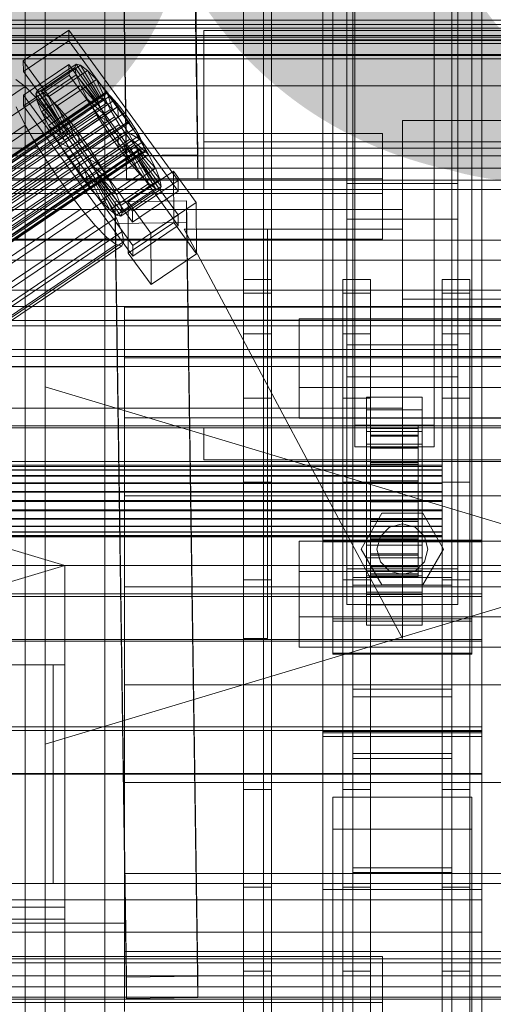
# Model space of a CAD drawing. Header units: millimetres. Extents: x -1970 to 61924, y -58230 to 6847.
# Tile 57 of 256: x 334 to 453, y -35410 to -35163. Entities that reach past the tile are written whole.
import ezdxf

# ---------------------------------------------------------------- set-up
doc = ezdxf.new("R2010")
doc.units = ezdxf.units.MM
for name, color, linetype, lineweight in [('COTAS_O', 1, 'Continuous', 0), ('COTAS_P', 1, 'Continuous', 0), ('frontal_bajante_movil', 7, 'Continuous', 0), ('frontal_briquetadora', 7, 'Continuous', 0), ('frontal_C01', 7, 'Continuous', 0), ('frontal_C02', 7, 'Continuous', 0), ('frontal_C03', 7, 'Continuous', 0), ('frontal_dosificador', 7, 'Continuous', 0), ('frontal_secador', 7, 'Continuous', 0)]:
    doc.layers.add(name, color=color, linetype=linetype, lineweight=lineweight)
doc.dimstyles.new('R19_100', dxfattribs={"dimtxt": 250, "dimasz": 150, "dimexe": 150, "dimexo": 80, "dimgap": 100, "dimtad": 1, "dimtih": 1, "dimtoh": 1, "dimdsep": 46, "dimcen": 0.09, "dimadec": 0, "dimazin": 0, "dimtfac": 1, "dimtdec": 4, "dimtofl": 0, "dimtmove": 0, "dimatfit": 3, "dimfxl": 1, "dimtolj": 1, "dimtzin": 0, "dimarcsym": 0})

# ---------------------------------------------------------------- blocks, each defined once
blk = doc.blocks.new('DIM_R26_43')
at = {"layer": 'COTAS_P'}
for p, q in [((-1750, -34600), (-1600, -34555)), ((2600, -34600), (2450, -34555)), ((-1750, -35500), (-1750, -34600)), ((-1750, -34600), (2600, -34600)), ((-1750, -34600), (-1600, -34645)), ((2600, -34600), (2450, -34645)), ((2600, -35500), (2600, -34600))]:
    blk.add_line(p, q, dxfattribs=at)
blk.add_text('4350 P', height=250, dxfattribs=at).set_placement((425, -34500))
blk = doc.blocks.new('DIM_R26_51')
at = {"layer": 'COTAS_O'}
for p, q in [((-1480, -35300), (-1330, -35255)), ((490, -35300), (340, -35255)), ((-1480, -36000), (-1480, -35300)), ((-1480, -35300), (490, -35300)), ((-1480, -35300), (-1330, -35345)), ((490, -35300), (340, -35345)), ((490, -36000), (490, -35300))]:
    blk.add_line(p, q, dxfattribs=at)
blk.add_text('1970 O', height=250, dxfattribs=at).set_placement((-495, -35200))
blk = doc.blocks.new('DIM_R26_53')
at = {"layer": 'COTAS_O'}
for p, q in [((-1400, -35300), (-1250, -35255)), ((1400, -35300), (1250, -35255)), ((-1400, -36000), (-1400, -35300)), ((-1400, -35300), (1400, -35300)), ((-1400, -35300), (-1250, -35345)), ((1400, -35300), (1250, -35345)), ((1400, -36000), (1400, -35300))]:
    blk.add_line(p, q, dxfattribs=at)
blk.add_text('2800 O', height=250, dxfattribs=at).set_placement((0, -35200))
blk = doc.blocks.new('DIM_R26_54')
at = {"layer": 'COTAS_P'}
for p, q in [((-305, -34680), (395, -34680)), ((395, -34680), (350, -34830)), ((395, -36000), (395, -34680)), ((395, -34680), (440, -34830)), ((395, -36000), (350, -35850)), ((395, -36000), (440, -35850)), ((-305, -36000), (395, -36000))]:
    blk.add_line(p, q, dxfattribs=at)
blk.add_text('1320 P', height=250, rotation=90, dxfattribs=at).set_placement((295, -35340))
blk = doc.blocks.new('DIM_R26_55')
at = {"layer": 'COTAS_P'}
for p, q in [((-305, -35300), (-155, -35255)), ((345, -35300), (195, -35255)), ((-305, -36000), (-305, -35300)), ((-305, -35300), (345, -35300)), ((-305, -35300), (-155, -35345)), ((345, -35300), (195, -35345)), ((345, -36000), (345, -35300))]:
    blk.add_line(p, q, dxfattribs=at)
blk.add_text('650 P', height=250, dxfattribs=at).set_placement((20, -35200))

msp = doc.modelspace()

# ---------------------------------------------------------------- linework, layer by layer
at = {"layer": 'frontal_bajante_movil'}
for p, q in [((-305, -35325), (345, -35325)), ((225, -35325), (345, -35325)), ((342, -35325), (345, -35325)), ((342, -35380), (342, -35325)), ((345, -35380), (345, -35325)), ((-305, -35380), (345, -35380)), ((225, -35380), (345, -35380)), ((342, -35380), (345, -35380)), ((345, -35386), (345, -35380)), ((-305, -35386), (345, -35386)), ((345, -35389), (345, -35386)), ((-305, -35389), (345, -35389))]:
    msp.add_line(p, q, dxfattribs=at)
at = {"layer": 'frontal_briquetadora'}
msp.add_line((340, -35980), (340, -34950), dxfattribs=at)
at = {"layer": 'frontal_C01'}
for p, q in [((390, -35975), (390, -34599.343)), ((397, -35975), (397, -34599.343)), ((417.5, -35304.951), (417.5, -34702.151)), ((442.5, -34702.151), (442.5, -35304.951)), ((417.5, -35331.131), (417.5, -34728.332)), ((442.5, -35331.131), (442.5, -34728.332)), ((410, -35293.967), (410, -34970.428)), ((450, -34970.428), (450, -35293.967)), ((410, -35342.115), (410, -35018.576)), ((410, -35343.06), (410, -35019.521)), ((450, -35342.115), (450, -35018.576)), ((450, -35019.521), (450, -35343.06)), ((412.5, -35313.997), (412.5, -35034.736)), ((447.5, -35034.736), (447.5, -35313.997)), ((412.5, -35322.085), (412.5, -35042.824)), ((447.5, -35322.085), (447.5, -35042.824)), ((410, -35381.578), (410, -35058.04)), ((450, -35381.578), (450, -35058.04)), ((418, -35264.72), (418, -35116.199)), ((438, -35116.199), (438, -35264.72)), ((418, -35121.592), (418, -35270.113)), ((438, -35270.113), (438, -35121.592)), ((416, -35244.457), (416, -35148.266)), ((444, -35148.266), (444, -35244.457)), ((416, -35156.354), (416, -35252.546)), ((444, -35252.546), (444, -35156.354)), ((334.501, -35173.012), (345.969, -35165.276)), ((345.969, -35165.276), (345.981, -35167.972)), ((345.969, -35165.276), (373.501, -35203.13)), ((380, -35193.382), (380, -35165.384)), ((380, -35165.384), (480, -35165.384)), ((380, -35205.382), (380, -35165.384)), ((345.981, -35167.972), (334.513, -35175.708)), ((373.513, -35205.826), (345.981, -35167.972)), ((334.513, -35175.708), (334.501, -35173.012)), ((362.033, -35210.867), (334.501, -35173.012)), ((334.539, -35181.64), (346.008, -35173.904)), ((337.64, -35181.276), (347.47, -35174.645)), ((338.005, -35180.461), (347.835, -35173.83)), ((339.088, -35180.722), (348.918, -35174.091)), ((346.008, -35173.904), (346.02, -35176.6)), ((346.008, -35173.904), (373.539, -35211.758)), ((347.835, -35173.83), (347.47, -35174.645)), ((347.47, -35174.645), (353.205, -35182.531)), ((347.47, -35174.645), (347.847, -35176.481)), ((348.918, -35174.091), (347.835, -35173.83)), ((347.835, -35173.83), (353.378, -35182.145)), ((350.645, -35175.411), (348.918, -35174.091)), ((348.918, -35174.091), (353.892, -35182.269)), ((334.513, -35175.708), (362.045, -35213.563)), ((346.02, -35176.6), (334.551, -35184.336)), ((338.017, -35183.112), (347.847, -35176.481)), ((340.816, -35182.042), (350.645, -35175.411)), ((373.551, -35214.454), (346.02, -35176.6)), ((347.847, -35176.481), (353.384, -35183.401)), ((347.847, -35176.481), (348.941, -35179.214)), ((352.899, -35177.701), (350.645, -35175.411)), ((350.645, -35175.411), (354.71, -35182.894)), ((150.629, -35303.799), (334.938, -35179.464)), ((334.938, -35179.464), (332.629, -35177.699)), ((337.95, -35182.524), (334.938, -35179.464)), ((339.111, -35185.845), (348.941, -35179.214)), ((343.069, -35184.332), (352.899, -35177.701)), ((348.941, -35179.214), (353.902, -35184.695)), ((348.941, -35179.214), (350.678, -35182.656)), ((355.525, -35180.803), (352.899, -35177.701)), ((352.899, -35177.701), (355.777, -35183.979)), ((141.045, -35325.654), (354.844, -35181.426)), ((141.218, -35325.268), (355.017, -35181.04)), ((141.731, -35325.392), (355.53, -35181.164)), ((142.549, -35326.017), (356.348, -35181.789)), ((334.551, -35184.336), (334.539, -35181.64)), ((362.071, -35219.494), (334.539, -35181.64)), ((337.64, -35181.276), (338.005, -35180.461)), ((343.376, -35189.162), (337.64, -35181.276)), ((338.017, -35183.112), (337.64, -35181.276)), ((343.549, -35188.776), (338.005, -35180.461)), ((338.005, -35180.461), (339.088, -35180.722)), ((344.062, -35188.9), (339.088, -35180.722)), ((339.088, -35180.722), (340.816, -35182.042)), ((344.88, -35189.525), (340.816, -35182.042)), ((340.816, -35182.042), (343.069, -35184.332)), ((345.695, -35187.434), (355.525, -35180.803)), ((355.017, -35181.04), (354.844, -35181.426)), ((354.844, -35181.426), (355.022, -35182.296)), ((355.53, -35181.164), (355.017, -35181.04)), ((358.345, -35184.506), (355.525, -35180.803)), ((355.525, -35180.803), (357.021, -35185.448)), ((356.348, -35181.789), (355.53, -35181.164)), ((357.415, -35182.873), (356.348, -35181.789)), ((141.224, -35326.524), (355.022, -35182.296)), ((141.742, -35327.818), (355.541, -35183.59)), ((143.617, -35327.102), (357.415, -35182.873)), ((144.861, -35328.571), (358.659, -35184.343)), ((153.641, -35306.859), (337.95, -35182.524)), ((332.659, -35184.547), (334.981, -35189.149)), ((334.551, -35184.336), (362.083, -35222.19)), ((341.461, -35186.671), (337.95, -35182.524)), ((343.554, -35190.032), (338.017, -35183.112)), ((339.111, -35185.845), (338.017, -35183.112)), ((340.848, -35189.287), (350.678, -35182.656)), ((345.947, -35190.61), (343.069, -35184.332)), ((343.069, -35184.332), (345.695, -35187.434)), ((353.205, -35182.531), (343.376, -35189.162)), ((353.378, -35182.145), (343.549, -35188.776)), ((353.384, -35183.401), (343.554, -35190.032)), ((353.892, -35182.269), (344.062, -35188.9)), ((354.71, -35182.894), (344.88, -35189.525)), ((355.777, -35183.979), (345.947, -35190.61)), ((358.345, -35184.506), (348.515, -35191.137)), ((350.678, -35182.656), (354.725, -35186.326)), ((350.678, -35182.656), (352.938, -35186.573)), ((353.205, -35182.531), (353.378, -35182.145)), ((353.384, -35183.401), (353.205, -35182.531)), ((353.378, -35182.145), (353.892, -35182.269)), ((353.902, -35184.695), (353.384, -35183.401)), ((353.892, -35182.269), (354.71, -35182.894)), ((354.71, -35182.894), (355.777, -35183.979)), ((355.022, -35182.296), (355.541, -35183.59)), ((355.541, -35183.59), (356.363, -35185.221)), ((355.777, -35183.979), (357.021, -35185.448)), ((358.659, -35184.343), (357.415, -35182.873)), ((358.357, -35187.202), (358.345, -35184.506)), ((361.166, -35188.559), (358.345, -35184.506)), ((359.995, -35186.097), (358.659, -35184.343)), ((142.565, -35329.449), (356.363, -35185.221)), ((359.995, -35186.097), (146.196, -35330.325)), ((157.152, -35311.006), (341.461, -35186.671)), ((344.073, -35191.327), (339.111, -35185.845)), ((340.848, -35189.287), (339.111, -35185.845)), ((345.231, -35191.622), (341.461, -35186.671)), ((343.108, -35193.204), (352.938, -35186.573)), ((353.902, -35184.695), (344.073, -35191.327)), ((354.725, -35186.326), (344.895, -35192.957)), ((357.021, -35185.448), (347.191, -35192.079)), ((352.938, -35186.573), (355.796, -35188.181)), ((352.938, -35186.573), (355.569, -35190.699)), ((354.725, -35186.326), (353.902, -35184.695)), ((355.796, -35188.181), (354.725, -35186.326)), ((356.363, -35185.221), (357.434, -35187.076)), ((357.021, -35185.448), (358.357, -35187.202)), ((361.332, -35188.017), (359.995, -35186.097)), ((143.635, -35331.305), (357.434, -35187.076)), ((144.881, -35333.259), (358.68, -35189.031)), ((147.533, -35332.245), (361.332, -35188.017)), ((150.672, -35313.483), (334.981, -35189.149)), ((334.981, -35189.149), (338.003, -35194.386)), ((344.895, -35192.957), (340.848, -35189.287)), ((343.108, -35193.204), (340.848, -35189.287)), ((343.549, -35188.776), (343.376, -35189.162)), ((343.376, -35189.162), (343.554, -35190.032)), ((344.062, -35188.9), (343.549, -35188.776)), ((344.88, -35189.525), (344.062, -35188.9)), ((347.191, -35192.079), (345.695, -35187.434)), ((345.695, -35187.434), (348.515, -35191.137)), ((355.796, -35188.181), (345.966, -35194.813)), ((348.527, -35193.834), (358.357, -35187.202)), ((359.693, -35189.122), (349.863, -35195.753)), ((351.336, -35195.19), (361.166, -35188.559)), ((357.042, -35190.136), (355.796, -35188.181)), ((357.434, -35187.076), (358.68, -35189.031)), ((358.357, -35187.202), (359.693, -35189.122)), ((358.68, -35189.031), (360.017, -35190.95)), ((361.166, -35188.559), (359.693, -35189.122)), ((359.693, -35189.122), (360.939, -35191.076)), ((363.797, -35192.685), (361.166, -35188.559)), ((362.578, -35189.971), (361.332, -35188.017)), ((146.218, -35335.179), (360.017, -35190.95)), ((148.779, -35334.199), (362.578, -35189.971)), ((149.85, -35336.055), (363.648, -35191.827)), ((345.231, -35191.622), (160.922, -35315.957)), ((343.554, -35190.032), (344.073, -35191.327)), ((344.073, -35191.327), (344.895, -35192.957)), ((345.947, -35190.61), (344.88, -35189.525)), ((349.002, -35197.04), (345.231, -35191.622)), ((345.739, -35197.33), (355.569, -35190.699)), ((347.191, -35192.079), (345.947, -35190.61)), ((357.042, -35190.136), (347.212, -35196.767)), ((348.515, -35191.137), (348.527, -35193.834)), ((348.515, -35191.137), (351.336, -35195.19)), ((360.939, -35191.076), (351.109, -35197.707)), ((355.569, -35190.699), (357.042, -35190.136)), ((355.569, -35190.699), (358.39, -35194.752)), ((358.378, -35192.055), (357.042, -35190.136)), ((360.017, -35190.95), (361.352, -35192.705)), ((363.797, -35192.685), (360.939, -35191.076)), ((360.939, -35191.076), (362.01, -35192.932)), ((363.648, -35191.827), (362.578, -35189.971)), ((364.471, -35193.457), (363.648, -35191.827)), ((147.554, -35336.933), (361.352, -35192.705)), ((148.798, -35338.402), (362.596, -35194.174)), ((150.672, -35337.686), (364.471, -35193.457)), ((153.694, -35318.72), (338.003, -35194.386)), ((338.003, -35194.386), (341.52, -35199.901)), ((345.966, -35194.813), (343.108, -35193.204)), ((345.739, -35197.33), (343.108, -35193.204)), ((344.895, -35192.957), (345.966, -35194.813)), ((348.527, -35193.834), (347.191, -35192.079)), ((349.863, -35195.753), (348.527, -35193.834)), ((358.378, -35192.055), (348.548, -35198.687)), ((359.714, -35193.81), (349.884, -35200.441)), ((362.01, -35192.932), (352.18, -35199.563)), ((353.967, -35199.316), (363.797, -35192.685)), ((358.39, -35194.752), (358.378, -35192.055)), ((359.714, -35193.81), (358.378, -35192.055)), ((361.21, -35198.455), (359.714, -35193.81)), ((360.958, -35195.279), (359.714, -35193.81)), ((361.352, -35192.705), (362.596, -35194.174)), ((366.057, -35196.602), (362.01, -35192.932)), ((362.01, -35192.932), (362.833, -35194.562)), ((362.596, -35194.174), (363.664, -35195.258)), ((366.057, -35196.602), (363.797, -35192.685)), ((364.989, -35194.752), (364.471, -35193.457)), ((480, -35193.382), (380, -35193.382)), ((380, -35193.382), (380, -35205.382)), ((149.865, -35339.487), (363.664, -35195.258)), ((150.683, -35340.112), (364.482, -35195.884)), ((151.191, -35338.98), (364.989, -35194.752)), ((151.196, -35340.236), (364.995, -35196.008)), ((151.369, -35339.85), (365.168, -35195.621)), ((347.212, -35196.767), (345.739, -35197.33)), ((345.966, -35194.813), (347.212, -35196.767)), ((347.212, -35196.767), (348.548, -35198.687)), ((348.56, -35201.383), (358.39, -35194.752)), ((349.863, -35195.753), (351.336, -35195.19)), ((351.109, -35197.707), (349.863, -35195.753)), ((360.958, -35195.279), (351.128, -35201.91)), ((351.336, -35195.19), (353.967, -35199.316)), ((362.025, -35196.364), (352.196, -35202.995)), ((362.833, -35194.562), (353.003, -35201.194)), ((363.351, -35195.857), (353.521, -35202.488)), ((363.53, -35196.727), (353.7, -35203.358)), ((356.228, -35203.233), (366.057, -35196.602)), ((358.39, -35194.752), (361.21, -35198.455)), ((363.836, -35201.557), (360.958, -35195.279)), ((362.025, -35196.364), (360.958, -35195.279)), ((366.09, -35203.847), (362.025, -35196.364)), ((362.843, -35196.989), (362.025, -35196.364)), ((367.794, -35200.044), (362.833, -35194.562)), ((362.833, -35194.562), (363.351, -35195.857)), ((368.888, -35202.777), (363.351, -35195.857)), ((363.351, -35195.857), (363.53, -35196.727)), ((363.53, -35196.727), (363.357, -35197.113)), ((369.265, -35204.613), (363.53, -35196.727)), ((363.664, -35195.258), (364.482, -35195.884)), ((364.482, -35195.884), (364.995, -35196.008)), ((365.168, -35195.621), (364.989, -35194.752)), ((364.995, -35196.008), (365.168, -35195.621)), ((367.794, -35200.044), (366.057, -35196.602)), ((164.693, -35321.375), (349.002, -35197.04)), ((348.56, -35201.383), (345.739, -35197.33)), ((348.548, -35198.687), (348.56, -35201.383)), ((348.548, -35198.687), (349.884, -35200.441)), ((352.519, -35202.555), (349.002, -35197.04)), ((352.18, -35199.563), (351.109, -35197.707)), ((351.109, -35197.707), (353.967, -35199.316)), ((351.38, -35205.086), (361.21, -35198.455)), ((362.843, -35196.989), (353.014, -35203.62)), ((363.357, -35197.113), (353.527, -35203.744)), ((353.967, -35199.316), (356.228, -35203.233)), ((361.21, -35198.455), (363.836, -35201.557)), ((367.817, -35205.167), (362.843, -35196.989)), ((363.357, -35197.113), (362.843, -35196.989)), ((368.9, -35205.428), (363.357, -35197.113)), ((157.211, -35324.236), (341.52, -35199.901)), ((341.52, -35199.901), (345.291, -35205.319)), ((351.38, -35205.086), (348.56, -35201.383)), ((349.884, -35200.441), (351.38, -35205.086)), ((349.884, -35200.441), (351.128, -35201.91)), ((353.003, -35201.194), (352.18, -35199.563)), ((352.18, -35199.563), (356.228, -35203.233)), ((353.521, -35202.488), (353.003, -35201.194)), ((353.003, -35201.194), (357.964, -35206.675)), ((354.006, -35208.188), (363.836, -35201.557)), ((357.964, -35206.675), (367.794, -35200.044)), ((360.882, -35208.48), (372.35, -35200.744)), ((363.836, -35201.557), (366.09, -35203.847)), ((368.888, -35202.777), (367.794, -35200.044)), ((372.35, -35200.744), (372.408, -35213.686)), ((372.35, -35200.744), (378.086, -35208.63)), ((168.21, -35326.89), (352.519, -35202.555)), ((351.128, -35201.91), (354.006, -35208.188)), ((351.128, -35201.91), (352.196, -35202.995)), ((352.196, -35202.995), (356.26, -35210.478)), ((352.196, -35202.995), (353.014, -35203.62)), ((355.541, -35207.792), (352.519, -35202.555)), ((353.014, -35203.62), (357.987, -35211.798)), ((353.014, -35203.62), (353.527, -35203.744)), ((353.7, -35203.358), (353.521, -35202.488)), ((353.521, -35202.488), (359.058, -35209.408)), ((353.527, -35203.744), (353.7, -35203.358)), ((353.527, -35203.744), (359.07, -35212.059)), ((353.7, -35203.358), (359.436, -35211.244)), ((356.228, -35203.233), (357.964, -35206.675)), ((356.26, -35210.478), (366.09, -35203.847)), ((359.058, -35209.408), (368.888, -35202.777)), ((373.501, -35203.13), (362.033, -35210.867)), ((366.09, -35203.847), (367.817, -35205.167)), ((369.265, -35204.613), (368.888, -35202.777)), ((373.513, -35205.826), (373.501, -35203.13)), ((430, -35205.382), (-430, -35205.382)), ((160.982, -35329.653), (345.291, -35205.319)), ((345.291, -35205.319), (349.061, -35210.27)), ((354.006, -35208.188), (351.38, -35205.086)), ((357.964, -35206.675), (359.058, -35209.408)), ((357.987, -35211.798), (367.817, -35205.167)), ((359.07, -35212.059), (368.9, -35205.428)), ((359.436, -35211.244), (369.265, -35204.613)), ((362.045, -35213.563), (373.513, -35205.826)), ((367.817, -35205.167), (368.9, -35205.428)), ((368.9, -35205.428), (369.265, -35204.613)), ((380, -35205.382), (480, -35205.382)), ((430, -35205.382), (430, -35210.382)), ((171.232, -35332.127), (355.541, -35207.792)), ((356.26, -35210.478), (354.006, -35208.188)), ((357.863, -35212.394), (355.541, -35207.792)), ((357.646, -35208.509), (375.644, -35208.264)), ((357.646, -35213.902), (357.646, -35208.509)), ((360.514, -35403.62), (357.646, -35208.509)), ((360.939, -35221.422), (360.882, -35208.48)), ((366.618, -35216.367), (360.882, -35208.48)), ((378.086, -35208.63), (366.618, -35216.367)), ((375.644, -35208.264), (375.644, -35213.657)), ((375.644, -35208.264), (378.512, -35403.375)), ((378.143, -35221.572), (378.086, -35208.63)), ((430, -35210.382), (-430, -35210.382)), ((164.752, -35334.605), (349.061, -35210.27)), ((349.061, -35210.27), (352.572, -35214.417)), ((357.987, -35211.798), (356.26, -35210.478)), ((359.07, -35212.059), (357.987, -35211.798)), ((359.058, -35209.408), (359.436, -35211.244)), ((359.436, -35211.244), (359.07, -35212.059)), ((362.033, -35210.867), (362.045, -35213.563)), ((373.539, -35211.758), (362.071, -35219.494)), ((373.551, -35214.454), (373.539, -35211.758)), ((430, -35210.382), (430, -35260.382)), ((173.554, -35336.729), (357.863, -35212.394)), ((375.644, -35213.657), (357.646, -35213.902)), ((360.514, -35409.013), (357.646, -35213.902)), ((359.326, -35216.047), (357.863, -35212.394)), ((372.408, -35213.686), (360.939, -35221.422)), ((378.143, -35221.572), (372.408, -35213.686)), ((378.512, -35408.767), (375.644, -35213.657)), ((168.263, -35338.752), (352.572, -35214.417)), ((175.016, -35340.381), (359.326, -35216.047)), ((352.572, -35214.417), (355.584, -35217.477)), ((359.83, -35218.502), (359.326, -35216.047)), ((362.083, -35222.19), (373.551, -35214.454)), ((366.618, -35216.367), (366.675, -35229.308)), ((430, -35318.382), (375, -35215.382)), ((375, -35215.382), (430, -35215.382)), ((390, -35318.382), (390, -35215.382)), ((390, -35215.382), (396, -35215.382)), ((396, -35318.382), (396, -35215.382)), ((430, -35215.382), (430, -35318.382)), ((171.275, -35341.812), (355.584, -35217.477)), ((173.584, -35343.577), (357.893, -35219.242)), ((175.521, -35342.836), (359.83, -35218.502)), ((355.584, -35217.477), (357.893, -35219.242)), ((357.893, -35219.242), (359.341, -35219.592)), ((359.341, -35219.592), (359.83, -35218.502)), ((175.032, -35343.926), (359.341, -35219.592)), ((360.939, -35221.422), (366.675, -35229.308)), ((362.071, -35219.494), (362.083, -35222.19)), ((366.675, -35229.308), (378.143, -35221.572)), ((404, -35255.203), (404, -35237.948)), ((404, -35237.948), (456, -35237.948)), ((404, -35245.651), (404, -35237.948)), ((456, -35245.651), (404, -35245.651)), ((404, -35245.651), (404, -35262.907)), ((444, -35244.457), (416, -35244.457)), ((416, -35244.457), (416, -35252.546)), ((444, -35252.546), (444, -35244.457)), ((416, -35252.546), (444, -35252.546)), ((456, -35255.203), (404, -35255.203)), ((404, -35255.203), (404, -35262.907)), ((421, -35260.868), (421, -35257.633)), ((421, -35257.633), (435, -35257.633)), ((421, -35298.078), (421, -35257.633)), ((435, -35257.633), (435, -35260.868)), ((435, -35257.633), (435, -35298.078)), ((430, -35260.382), (-430, -35260.382)), ((435, -35260.868), (421, -35260.868)), ((421, -35260.868), (421, -35301.313)), ((430, -35260.382), (430, -35265.382)), ((435, -35301.313), (435, -35260.868)), ((404, -35262.907), (456, -35262.907)), ((430, -35265.382), (-430, -35265.382)), ((380, -35265.382), (480, -35265.382)), ((380, -35273.382), (380, -35265.382)), ((438, -35264.72), (418, -35264.72)), ((418, -35264.72), (418, -35270.113)), ((421, -35269.496), (421, -35266.261)), ((421, -35266.261), (435, -35266.261)), ((421, -35306.705), (421, -35266.261)), ((422, -35274.788), (422, -35264.788)), ((422, -35264.788), (422, -35265.38)), ((422, -35264.788), (434, -35264.788)), ((422, -35265.491), (422, -35264.788)), ((422, -35275.068), (422, -35265.38)), ((422, -35265.38), (422, -35267.227)), ((422, -35265.38), (434, -35265.38)), ((422, -35275.12), (422, -35265.491)), ((422, -35265.491), (434, -35265.491)), ((422, -35267.44), (422, -35265.491)), ((434, -35265.38), (434, -35264.788)), ((434, -35264.788), (434, -35274.788)), ((434, -35264.788), (434, -35265.491)), ((434, -35267.227), (434, -35265.38)), ((434, -35265.38), (434, -35275.068)), ((434, -35265.491), (434, -35275.12)), ((434, -35265.491), (434, -35267.44)), ((435, -35266.261), (435, -35269.496)), ((435, -35266.261), (435, -35306.705)), ((438, -35270.113), (438, -35264.72)), ((422, -35275.943), (422, -35267.227)), ((422, -35267.227), (422, -35270.202)), ((422, -35267.227), (434, -35267.227)), ((422, -35276.044), (422, -35267.44)), ((422, -35267.44), (434, -35267.44)), ((422, -35270.503), (422, -35267.44)), ((434, -35270.202), (434, -35267.227)), ((434, -35267.227), (434, -35275.943)), ((434, -35267.44), (434, -35276.044)), ((434, -35267.44), (434, -35270.503)), ((418, -35270.113), (438, -35270.113)), ((435, -35269.496), (421, -35269.496)), ((421, -35269.496), (421, -35309.941)), ((422, -35277.352), (422, -35270.202)), ((422, -35270.202), (422, -35274.103)), ((422, -35270.202), (434, -35270.202)), ((422, -35277.495), (422, -35270.503)), ((422, -35270.503), (434, -35270.503)), ((422, -35274.472), (422, -35270.503)), ((434, -35274.103), (434, -35270.202)), ((434, -35270.202), (434, -35277.352)), ((434, -35270.503), (434, -35277.495)), ((434, -35270.503), (434, -35274.472)), ((435, -35309.941), (435, -35269.496)), ((380, -35273.382), (480, -35273.382)), ((390, -35273.382), (397, -35273.382)), ((390, -35975), (390, -35273.382)), ((397, -35975), (397, -35273.382)), ((397, -35273.382), (463, -35273.382)), ((-440, -35274.788), (440, -35274.788)), ((-440, -35275.068), (440, -35275.068)), ((-440, -35275.12), (440, -35275.12)), ((-440, -35275.943), (440, -35275.943)), ((-440, -35276.044), (440, -35276.044)), ((422, -35279.2), (422, -35274.103)), ((422, -35274.103), (422, -35278.664)), ((422, -35274.103), (434, -35274.103)), ((422, -35279.374), (422, -35274.472)), ((422, -35274.472), (434, -35274.472)), ((422, -35279.075), (422, -35274.472)), ((422, -35275.068), (422, -35274.788)), ((434, -35274.788), (422, -35274.788)), ((422, -35274.788), (422, -35275.12)), ((422, -35275.943), (422, -35275.068)), ((434, -35275.068), (422, -35275.068)), ((434, -35275.12), (422, -35275.12)), ((422, -35275.12), (422, -35276.044)), ((422, -35277.352), (422, -35275.943)), ((434, -35275.943), (422, -35275.943)), ((434, -35276.044), (422, -35276.044)), ((422, -35276.044), (422, -35277.495)), ((434, -35278.664), (434, -35274.103)), ((434, -35274.103), (434, -35279.2)), ((434, -35274.472), (434, -35279.374)), ((434, -35274.472), (434, -35279.075)), ((434, -35274.788), (434, -35275.068)), ((434, -35275.12), (434, -35274.788)), ((434, -35275.068), (434, -35275.943)), ((434, -35276.044), (434, -35275.12)), ((434, -35275.943), (434, -35277.352)), ((434, -35277.495), (434, -35276.044)), ((440, -35275.068), (440, -35274.788)), ((440, -35274.788), (440, -35275.12)), ((440, -35275.943), (440, -35275.068)), ((440, -35275.12), (440, -35276.044)), ((440, -35277.352), (440, -35275.943)), ((440, -35276.044), (440, -35277.495)), ((-440, -35277.352), (440, -35277.352)), ((-440, -35277.495), (440, -35277.495)), ((422, -35279.2), (422, -35277.352)), ((434, -35277.352), (422, -35277.352)), ((434, -35277.495), (422, -35277.495)), ((422, -35277.495), (422, -35279.374)), ((422, -35278.664), (422, -35281.36)), ((434, -35278.664), (422, -35278.664)), ((422, -35278.664), (422, -35283.574)), ((434, -35277.352), (434, -35279.2)), ((434, -35279.374), (434, -35277.495)), ((434, -35281.36), (434, -35278.664)), ((434, -35283.574), (434, -35278.664)), ((440, -35279.2), (440, -35277.352)), ((440, -35277.495), (440, -35279.374)), ((-440, -35279.2), (440, -35279.2)), ((-440, -35279.374), (440, -35279.374)), ((422, -35281.555), (422, -35279.075)), ((422, -35279.075), (434, -35279.075)), ((422, -35284), (422, -35279.075)), ((422, -35281.36), (422, -35279.2)), ((434, -35279.2), (422, -35279.2)), ((434, -35279.374), (422, -35279.374)), ((422, -35279.374), (422, -35281.555)), ((434, -35279.075), (434, -35281.555)), ((434, -35279.075), (434, -35284)), ((434, -35279.2), (434, -35281.36)), ((434, -35281.555), (434, -35279.374)), ((440, -35281.36), (440, -35279.2)), ((440, -35279.374), (440, -35281.555)), ((440, -35281.36), (-440, -35281.36)), ((-440, -35281.555), (440, -35281.555)), ((422, -35281.36), (434, -35281.36)), ((422, -35283.686), (422, -35281.36)), ((434, -35281.555), (422, -35281.555)), ((422, -35281.555), (422, -35283.888)), ((422, -35283.686), (422, -35283.574)), ((422, -35283.574), (422, -35288.499)), ((422, -35283.574), (434, -35283.574)), ((434, -35281.36), (434, -35283.686)), ((434, -35283.888), (434, -35281.555)), ((434, -35288.499), (434, -35283.574)), ((434, -35283.574), (434, -35283.686)), ((440, -35283.686), (440, -35281.36)), ((440, -35281.555), (440, -35283.888)), ((-440, -35283.686), (440, -35283.686)), ((-440, -35283.888), (440, -35283.888)), ((-440, -35286.019), (440, -35286.019)), ((422, -35286.019), (422, -35283.686)), ((434, -35283.686), (422, -35283.686)), ((422, -35283.888), (422, -35284)), ((434, -35283.888), (422, -35283.888)), ((422, -35283.888), (422, -35286.213)), ((422, -35284), (434, -35284)), ((422, -35288.91), (422, -35284)), ((422, -35288.199), (422, -35286.019)), ((422, -35286.019), (422, -35288.499)), ((434, -35286.019), (422, -35286.019)), ((434, -35283.686), (434, -35286.019)), ((434, -35284), (434, -35283.888)), ((434, -35286.213), (434, -35283.888)), ((434, -35284), (434, -35288.91)), ((434, -35288.499), (434, -35286.019)), ((434, -35286.019), (434, -35288.199)), ((440, -35286.019), (440, -35283.686)), ((440, -35283.888), (440, -35286.213)), ((440, -35288.199), (440, -35286.019)), ((-440, -35286.213), (440, -35286.213)), ((-440, -35288.199), (440, -35288.199)), ((-440, -35288.374), (440, -35288.374)), ((419.6, -35295.882), (424.8, -35286.875)), ((422, -35286.213), (422, -35288.91)), ((434, -35286.213), (422, -35286.213)), ((422, -35286.213), (422, -35288.374)), ((422, -35290.079), (422, -35288.199)), ((422, -35288.199), (422, -35293.102)), ((434, -35288.199), (422, -35288.199)), ((422, -35288.374), (422, -35293.471)), ((434, -35288.374), (422, -35288.374)), ((422, -35288.374), (422, -35290.222)), ((422, -35288.499), (422, -35293.102)), ((422, -35288.499), (434, -35288.499)), ((424.8, -35286.875), (435.2, -35286.875)), ((434, -35288.91), (434, -35286.213)), ((434, -35288.374), (434, -35286.213)), ((434, -35293.102), (434, -35288.199)), ((434, -35288.199), (434, -35290.079)), ((434, -35293.471), (434, -35288.374)), ((434, -35290.222), (434, -35288.374)), ((434, -35293.102), (434, -35288.499)), ((435.2, -35286.875), (440.4, -35295.882)), ((440, -35286.213), (440, -35288.374)), ((440, -35290.079), (440, -35288.199)), ((440, -35288.374), (440, -35290.222)), ((-440, -35290.079), (440, -35290.079)), ((-440, -35290.222), (440, -35290.222)), ((422, -35288.91), (434, -35288.91)), ((422, -35293.471), (422, -35288.91)), ((422, -35291.53), (422, -35290.079)), ((422, -35290.079), (422, -35297.071)), ((434, -35290.079), (422, -35290.079)), ((422, -35290.222), (422, -35297.372)), ((434, -35290.222), (422, -35290.222)), ((422, -35290.222), (422, -35291.631)), ((424.457, -35292.682), (426.8, -35290.339)), ((426.8, -35290.339), (430, -35289.482)), ((430, -35289.482), (433.2, -35290.339)), ((433.2, -35290.339), (435.543, -35292.682)), ((434, -35288.91), (434, -35293.471)), ((434, -35297.071), (434, -35290.079)), ((434, -35290.079), (434, -35291.53)), ((434, -35297.372), (434, -35290.222)), ((434, -35291.631), (434, -35290.222)), ((440, -35291.53), (440, -35290.079)), ((440, -35290.222), (440, -35291.631)), ((-440, -35291.53), (440, -35291.53)), ((-440, -35291.631), (440, -35291.631)), ((-440, -35292.454), (440, -35292.454)), ((-440, -35292.506), (440, -35292.506)), ((-440, -35292.786), (440, -35292.786)), ((422, -35292.454), (422, -35291.53)), ((422, -35291.53), (422, -35300.134)), ((434, -35291.53), (422, -35291.53)), ((422, -35291.631), (422, -35300.347)), ((434, -35291.631), (422, -35291.631)), ((422, -35291.631), (422, -35292.506)), ((422, -35292.786), (422, -35292.454)), ((422, -35292.454), (422, -35302.083)), ((434, -35292.454), (422, -35292.454)), ((422, -35292.506), (422, -35302.193)), ((434, -35292.506), (422, -35292.506)), ((422, -35292.506), (422, -35292.786)), ((422, -35292.786), (422, -35302.786)), ((434, -35292.786), (422, -35292.786)), ((422, -35293.102), (422, -35297.071)), ((422, -35293.102), (434, -35293.102)), ((422, -35293.471), (434, -35293.471)), ((422, -35297.372), (422, -35293.471)), ((423.6, -35295.882), (424.457, -35292.682)), ((434, -35300.134), (434, -35291.53)), ((434, -35291.53), (434, -35292.454)), ((434, -35300.347), (434, -35291.631)), ((434, -35292.506), (434, -35291.631)), ((434, -35302.083), (434, -35292.454)), ((434, -35292.454), (434, -35292.786)), ((434, -35302.193), (434, -35292.506)), ((434, -35292.786), (434, -35292.506)), ((434, -35302.786), (434, -35292.786)), ((434, -35297.071), (434, -35293.102)), ((434, -35293.471), (434, -35297.372)), ((435.543, -35292.682), (436.4, -35295.882)), ((440, -35292.454), (440, -35291.53)), ((440, -35291.631), (440, -35292.506)), ((440, -35292.786), (440, -35292.454)), ((440, -35292.506), (440, -35292.786)), ((450, -35293.967), (410, -35293.967)), ((410, -35293.967), (410, -35342.115)), ((410, -35617.505), (410, -35293.967)), ((424.8, -35304.889), (419.6, -35295.882)), ((421, -35307.322), (421, -35294.919)), ((421, -35294.919), (435, -35294.919)), ((421, -35302.623), (421, -35294.919)), ((424.457, -35299.082), (423.6, -35295.882)), ((435, -35294.919), (435, -35307.322)), ((435, -35294.919), (435, -35302.623)), ((440.4, -35295.882), (435.2, -35304.889)), ((436.4, -35295.882), (435.543, -35299.082)), ((450, -35342.115), (450, -35293.967)), ((450, -35293.967), (450, -35617.505)), ((435, -35298.078), (421, -35298.078)), ((421, -35298.078), (421, -35301.313)), ((422, -35297.071), (422, -35300.134)), ((422, -35297.071), (434, -35297.071)), ((422, -35297.372), (434, -35297.372)), ((422, -35300.347), (422, -35297.372)), ((434, -35300.134), (434, -35297.071)), ((434, -35297.372), (434, -35300.347)), ((435, -35301.313), (435, -35298.078)), ((422, -35300.134), (422, -35302.083)), ((422, -35300.134), (434, -35300.134)), ((422, -35300.347), (434, -35300.347)), ((422, -35302.193), (422, -35300.347)), ((426.8, -35301.425), (424.457, -35299.082)), ((435.543, -35299.082), (433.2, -35301.425)), ((434, -35302.083), (434, -35300.134)), ((434, -35300.347), (434, -35302.193)), ((442.5, -35303.051), (417.5, -35303.051)), ((417.5, -35303.051), (417.5, -35333.031)), ((417.5, -35347.329), (417.5, -35303.051)), ((421, -35301.313), (435, -35301.313)), ((435, -35302.623), (421, -35302.623)), ((421, -35302.623), (421, -35315.025)), ((422, -35302.083), (422, -35302.786)), ((422, -35302.083), (434, -35302.083)), ((422, -35302.193), (434, -35302.193)), ((422, -35302.786), (422, -35302.193)), ((422, -35302.786), (434, -35302.786)), ((430, -35302.282), (426.8, -35301.425)), ((433.2, -35301.425), (430, -35302.282)), ((434, -35302.786), (434, -35302.083)), ((434, -35302.193), (434, -35302.786)), ((435, -35315.025), (435, -35302.623)), ((442.5, -35333.031), (442.5, -35303.051)), ((442.5, -35303.051), (442.5, -35347.329)), ((417.5, -35331.131), (417.5, -35304.951)), ((417.5, -35304.951), (442.5, -35304.951)), ((435.2, -35304.889), (424.8, -35304.889)), ((442.5, -35304.951), (442.5, -35331.131)), ((-450, -35307.834), (450, -35307.834)), ((435, -35306.705), (421, -35306.705)), ((421, -35306.705), (421, -35309.941)), ((435, -35307.322), (421, -35307.322)), ((421, -35307.322), (421, -35315.025)), ((435, -35309.941), (435, -35306.705)), ((435, -35315.025), (435, -35307.322)), ((450, -35307.834), (450, -35318.618)), ((450, -35307.834), (450, -35341.538)), ((421, -35309.941), (435, -35309.941)), ((447.5, -35313.997), (412.5, -35313.997)), ((412.5, -35313.997), (412.5, -35322.085)), ((421, -35315.025), (435, -35315.025)), ((447.5, -35322.085), (447.5, -35313.997)), ((450, -35318.618), (-450, -35318.618)), ((396, -35318.382), (390, -35318.382)), ((450, -35352.322), (450, -35318.618)), ((412.5, -35322.085), (447.5, -35322.085)), ((442.5, -35331.131), (417.5, -35331.131)), ((417.5, -35333.031), (442.5, -35333.031)), ((417.5, -35377.309), (417.5, -35333.031)), ((442.5, -35377.309), (442.5, -35333.031)), ((450, -35341.538), (-450, -35341.538)), ((410, -35342.115), (450, -35342.115)), ((410, -35665.654), (410, -35342.115)), ((450, -35343.06), (410, -35343.06)), ((410, -35343.06), (410, -35381.578)), ((410, -35666.598), (410, -35343.06)), ((450, -35352.322), (450, -35341.538)), ((450, -35665.654), (450, -35342.115)), ((450, -35381.578), (450, -35343.06)), ((450, -35343.06), (450, -35666.598)), ((417.5, -35377.309), (417.5, -35347.329)), ((417.5, -35347.329), (442.5, -35347.329)), ((442.5, -35347.329), (442.5, -35377.309)), ((442.5, -35348.555), (417.5, -35348.555)), ((417.5, -35348.555), (417.5, -35376.083)), ((417.5, -35830.021), (417.5, -35348.555)), ((442.5, -35376.083), (442.5, -35348.555)), ((442.5, -35348.555), (442.5, -35830.021)), ((-450, -35352.322), (450, -35352.322)), ((412.5, -35366.363), (412.5, -35358.275)), ((412.5, -35358.275), (447.5, -35358.275)), ((412.5, -35637.535), (412.5, -35358.275)), ((447.5, -35358.275), (447.5, -35366.363)), ((447.5, -35358.275), (447.5, -35637.535)), ((447.5, -35366.363), (412.5, -35366.363)), ((412.5, -35645.624), (412.5, -35366.363)), ((447.5, -35645.624), (447.5, -35366.363)), ((417.5, -35376.083), (442.5, -35376.083)), ((417.5, -35857.548), (417.5, -35376.083)), ((442.5, -35377.309), (417.5, -35377.309)), ((442.5, -35857.548), (442.5, -35376.083)), ((410, -35381.578), (450, -35381.578)), ((410, -35705.117), (410, -35381.578)), ((450, -35705.117), (450, -35381.578)), ((-450, -35384.156), (450, -35384.156)), ((450, -35384.156), (450, -35392.244)), ((450, -35384.156), (450, -35422.675)), ((450, -35392.244), (-450, -35392.244)), ((450, -35430.763), (450, -35392.244)), ((-425, -35398.445), (425, -35398.445)), ((425, -35398.445), (425, -35412.142)), ((425, -35398.445), (425, -35410.001)), ((378.512, -35403.375), (360.514, -35403.62)), ((360.514, -35403.62), (360.514, -35409.013)), ((378.512, -35408.767), (378.512, -35403.375)), ((425, -35410.001), (-425, -35410.001)), ((360.514, -35409.013), (378.512, -35408.767)), ((425, -35423.698), (425, -35410.001))]:
    msp.add_line(p, q, dxfattribs=at)
at = {"layer": 'frontal_C02'}
for p, q in [((390, -35975), (390, -33530.372)), ((397, -35975), (397, -33530.372)), ((390, -35975), (390, -34035.57)), ((397, -35975), (397, -34035.57)), ((390, -35975), (390, -34840.309)), ((397, -35975), (397, -34840.309)), ((410, -35294.027), (410, -34936.365)), ((450, -34936.365), (450, -35294.027)), ((410, -35341.755), (410, -34984.093)), ((450, -35341.755), (450, -34984.093)), ((360.514, -35196.859), (357.646, -35003.454)), ((375.644, -35003.211), (378.512, -35196.616)), ((360.514, -35202.821), (357.646, -35009.416)), ((378.512, -35202.577), (375.644, -35009.172)), ((410, -35475.098), (410, -35117.436)), ((450, -35117.436), (450, -35475.098)), ((417.5, -35598.77), (417.5, -35122.744)), ((442.5, -35122.744), (442.5, -35598.77)), ((412.5, -35313.42), (412.5, -35132.056)), ((447.5, -35132.056), (447.5, -35313.42)), ((412.5, -35322.362), (412.5, -35140.997)), ((447.5, -35322.362), (447.5, -35140.997)), ((417.5, -35626.336), (417.5, -35150.31)), ((442.5, -35626.336), (442.5, -35150.31)), ((410, -35513.28), (410, -35155.618)), ((450, -35513.28), (450, -35155.618)), ((-425, -35191.263), (425, -35191.263)), ((425, -35191.263), (425, -35206.404)), ((425, -35191.263), (425, -35202.717)), ((378.512, -35196.616), (360.514, -35196.859)), ((360.514, -35196.859), (360.514, -35202.821)), ((378.512, -35202.577), (378.512, -35196.616)), ((425, -35202.717), (-425, -35202.717)), ((360.514, -35202.821), (378.512, -35202.577)), ((416, -35212.849), (416, -35203.908)), ((416, -35203.908), (444, -35203.908)), ((416, -35300.854), (416, -35203.908)), ((425, -35217.858), (425, -35202.717)), ((444, -35203.908), (444, -35212.849)), ((444, -35203.908), (444, -35300.854)), ((425, -35206.404), (-425, -35206.404)), ((425, -35217.858), (425, -35206.404)), ((444, -35212.849), (416, -35212.849)), ((416, -35212.849), (416, -35309.796)), ((444, -35309.796), (444, -35212.849)), ((-425, -35217.858), (425, -35217.858)), ((404, -35312.954), (404, -35293.878)), ((404, -35293.878), (456, -35293.878)), ((404, -35301.515), (404, -35293.878)), ((450, -35293.654), (410, -35293.654)), ((410, -35293.654), (410, -35342.128)), ((410, -35588.316), (410, -35293.654)), ((410, -35341.755), (410, -35294.027)), ((410, -35294.027), (450, -35294.027)), ((450, -35342.128), (450, -35293.654)), ((450, -35293.654), (450, -35588.316)), ((450, -35294.027), (450, -35341.755)), ((444, -35300.854), (416, -35300.854)), ((416, -35300.854), (416, -35309.796)), ((444, -35309.796), (444, -35300.854)), ((456, -35301.515), (404, -35301.515)), ((404, -35301.515), (404, -35320.59)), ((-450, -35307.157), (450, -35307.157)), ((450, -35307.157), (450, -35319.079)), ((450, -35307.157), (450, -35340.567)), ((416, -35309.796), (444, -35309.796)), ((456, -35312.954), (404, -35312.954)), ((404, -35312.954), (404, -35320.59)), ((447.5, -35313.42), (412.5, -35313.42)), ((412.5, -35313.42), (412.5, -35322.362)), ((447.5, -35322.362), (447.5, -35313.42)), ((450, -35319.079), (-450, -35319.079)), ((404, -35320.59), (456, -35320.59)), ((450, -35352.489), (450, -35319.079)), ((412.5, -35322.362), (447.5, -35322.362)), ((450, -35340.567), (-450, -35340.567)), ((450, -35352.489), (450, -35340.567)), ((450, -35341.755), (410, -35341.755)), ((410, -35342.128), (450, -35342.128)), ((410, -35636.79), (410, -35342.128)), ((450, -35636.79), (450, -35342.128)), ((-450, -35352.489), (450, -35352.489))]:
    msp.add_line(p, q, dxfattribs=at)
at = {"layer": 'frontal_C03'}
for p, q in [((1570, -35162.769), (-1570, -35162.769)), ((-1250, -35163.859), (1250, -35163.859)), ((-1250, -35164.755), (1250, -35164.755)), ((-1250, -35166.611), (1250, -35166.611)), ((-1250, -35167.075), (1250, -35167.075)), ((1570, -35167.915), (-1570, -35167.915)), ((1570, -35168.653), (-1570, -35168.653)), ((-1250, -35167.708), (1250, -35167.708)), ((1570, -35171.438), (-1570, -35171.438)), ((1570, -35171.697), (-1570, -35171.697)), ((1250, -35172.458), (-1250, -35172.458)), ((1250, -35179.274), (-1250, -35179.274)), ((1250, -35196.913), (-1250, -35196.913)), ((1250, -35203.025), (-1250, -35203.025)), ((1250, -35218.172), (-1250, -35218.172)), ((1250, -35223.162), (-1250, -35223.162)), ((-1500, -35230.719), (1500, -35230.719)), ((1250, -35234.784), (-1250, -35234.784)), ((1250, -35238.313), (-1250, -35238.313)), ((1500, -35239.702), (-1500, -35239.702)), ((1250, -35245.619), (-1250, -35245.619)), ((1250, -35247.446), (-1250, -35247.446)), ((1250, -35249.938), (-1250, -35249.938)), ((1500, -35264.825), (-1500, -35264.825)), ((-1500, -35273.808), (1500, -35273.808)), ((1530, -35409.158), (-1530, -35409.158)), ((-1500, -35408.612), (1500, -35408.612))]:
    msp.add_line(p, q, dxfattribs=at)
at = {"layer": 'frontal_dosificador'}
for p, q in [((335, -35435), (335, -35115)), ((355, -35115), (355, -35435)), ((430, -35188), (535, -35188)), ((430, -35233), (430, -35188)), ((390, -35231.476), (390, -35228)), ((390, -35228), (397, -35228)), ((397, -35231.476), (397, -35228)), ((415, -35231.476), (415, -35228)), ((415, -35228), (422, -35228)), ((422, -35231.476), (422, -35228)), ((440, -35231.476), (440, -35228)), ((440, -35228), (447, -35228)), ((447, -35231.476), (447, -35228)), ((390, -35241.665), (390, -35231.476)), ((390, -35231.476), (397, -35231.476)), ((397, -35241.665), (397, -35231.476)), ((415, -35241.665), (415, -35231.476)), ((415, -35231.476), (422, -35231.476)), ((422, -35241.665), (422, -35231.476)), ((440, -35241.665), (440, -35231.476)), ((440, -35231.476), (447, -35231.476)), ((447, -35241.665), (447, -35231.476)), ((430, -35233), (535, -35233)), ((360, -35238.237), (360, -35235)), ((360, -35235), (660, -35235)), ((360, -35247.728), (360, -35238.237)), ((360, -35238.237), (660, -35238.237)), ((390, -35257.875), (390, -35241.665)), ((390, -35241.665), (397, -35241.665)), ((397, -35257.875), (397, -35241.665)), ((415, -35257.875), (415, -35241.665)), ((415, -35241.665), (422, -35241.665)), ((422, -35257.875), (422, -35241.665)), ((440, -35257.875), (440, -35241.665)), ((440, -35241.665), (447, -35241.665)), ((447, -35257.875), (447, -35241.665)), ((360, -35262.825), (360, -35247.728)), ((360, -35247.728), (660, -35247.728)), ((305, -35250), (360, -35250)), ((360, -35250), (360, -35390)), ((390, -35279), (390, -35257.875)), ((390, -35257.875), (397, -35257.875)), ((397, -35279), (397, -35257.875)), ((415, -35279), (415, -35257.875)), ((415, -35257.875), (422, -35257.875)), ((422, -35279), (422, -35257.875)), ((440, -35279), (440, -35257.875)), ((440, -35257.875), (447, -35257.875)), ((447, -35279), (447, -35257.875)), ((360, -35282.5), (360, -35262.825)), ((360, -35262.825), (660, -35262.825)), ((390, -35303.6), (390, -35279)), ((390, -35279), (397, -35279)), ((397, -35303.6), (397, -35279)), ((415, -35303.6), (415, -35279)), ((415, -35279), (422, -35279)), ((422, -35303.6), (422, -35279)), ((440, -35303.6), (440, -35279)), ((440, -35279), (447, -35279)), ((447, -35303.6), (447, -35279)), ((360, -35305.412), (360, -35282.5)), ((360, -35282.5), (660, -35282.5)), ((360, -35330), (360, -35305.412)), ((360, -35305.412), (660, -35305.412)), ((390, -35330), (390, -35303.6)), ((390, -35303.6), (397, -35303.6)), ((397, -35330), (397, -35303.6)), ((415, -35330), (415, -35303.6)), ((415, -35303.6), (422, -35303.6)), ((422, -35330), (422, -35303.6)), ((440, -35330), (440, -35303.6)), ((440, -35303.6), (447, -35303.6)), ((447, -35330), (447, -35303.6)), ((360, -35354.588), (360, -35330)), ((660, -35330), (360, -35330)), ((390, -35356.4), (390, -35330)), ((397, -35330), (390, -35330)), ((397, -35330), (397, -35356.4)), ((415, -35356.4), (415, -35330)), ((422, -35330), (415, -35330)), ((422, -35330), (422, -35356.4)), ((440, -35356.4), (440, -35330)), ((447, -35330), (440, -35330)), ((447, -35330), (447, -35356.4)), ((360, -35354.588), (360, -35377.5)), ((360, -35354.588), (660, -35354.588)), ((390, -35356.4), (390, -35381)), ((390, -35356.4), (397, -35356.4)), ((397, -35356.4), (397, -35381)), ((415, -35356.4), (415, -35381)), ((415, -35356.4), (422, -35356.4)), ((422, -35356.4), (422, -35381)), ((440, -35356.4), (440, -35381)), ((440, -35356.4), (447, -35356.4)), ((447, -35356.4), (447, -35381)), ((360, -35377.5), (360, -35397.175)), ((360, -35377.5), (660, -35377.5)), ((-770, -35380), (770, -35380)), ((390, -35381), (390, -35402.125)), ((390, -35381), (397, -35381)), ((397, -35381), (397, -35402.125)), ((415, -35381), (415, -35402.125)), ((415, -35381), (422, -35381)), ((422, -35381), (422, -35402.125)), ((440, -35381), (440, -35402.125)), ((440, -35381), (447, -35381)), ((447, -35381), (447, -35402.125)), ((305, -35390), (360, -35390)), ((360, -35397.175), (360, -35412.272)), ((360, -35397.175), (660, -35397.175)), ((-770, -35400), (770, -35400)), ((390, -35402.125), (390, -35418.335)), ((390, -35402.125), (397, -35402.125)), ((397, -35402.125), (397, -35418.335)), ((415, -35402.125), (415, -35418.335)), ((415, -35402.125), (422, -35402.125)), ((422, -35402.125), (422, -35418.335)), ((440, -35402.125), (440, -35418.335)), ((440, -35402.125), (447, -35402.125)), ((447, -35402.125), (447, -35418.335))]:
    msp.add_line(p, q, dxfattribs=at)
at = {"layer": 'frontal_secador'}
for p, q in [((-1250, -35195), (1250, -35195)), ((-1250, -35200), (1250, -35200)), ((-1250, -35399), (1250, -35399)), ((-1250, -35403.243), (1250, -35403.243)), ((1250, -35406.071), (-1250, -35406.071))]:
    msp.add_line(p, q, dxfattribs=at)

# ---------------------------------------------------------------- dimensions: what is measured, and where the dimension line sits
at = {"layer": 'COTAS_O'}
for p1, p2, picture, middle in [((-1480, -36000), (490, -36000), 'DIM_R26_51', (-495, -35300)), ((-1400, -36000), (1400, -36000), 'DIM_R26_53', (0, -35300))]:
    dim = msp.add_aligned_dim(p1=p1, p2=p2, distance=700, text='<> O', dimstyle='R19_100', dxfattribs=at)
    dim.commit()
    dim.dimension.update_dxf_attribs({"geometry": picture, "text_midpoint": middle})
at = {"layer": 'COTAS_P'}
for p1, p2, distance, picture, middle in [((-1750, -35500), (2600, -35500), 900, 'DIM_R26_43', (425, -34600)), ((-305, -36000), (-305, -34680), -700, 'DIM_R26_54', (395, -35340)), ((-305, -36000), (345, -36000), 700, 'DIM_R26_55', (20, -35300))]:
    dim = msp.add_aligned_dim(p1=p1, p2=p2, distance=distance, text='<> P', dimstyle='R19_100', dxfattribs=at)
    dim.commit()
    dim.dimension.update_dxf_attribs({"geometry": picture, "text_midpoint": middle})

doc.saveas('drawing.dxf')
